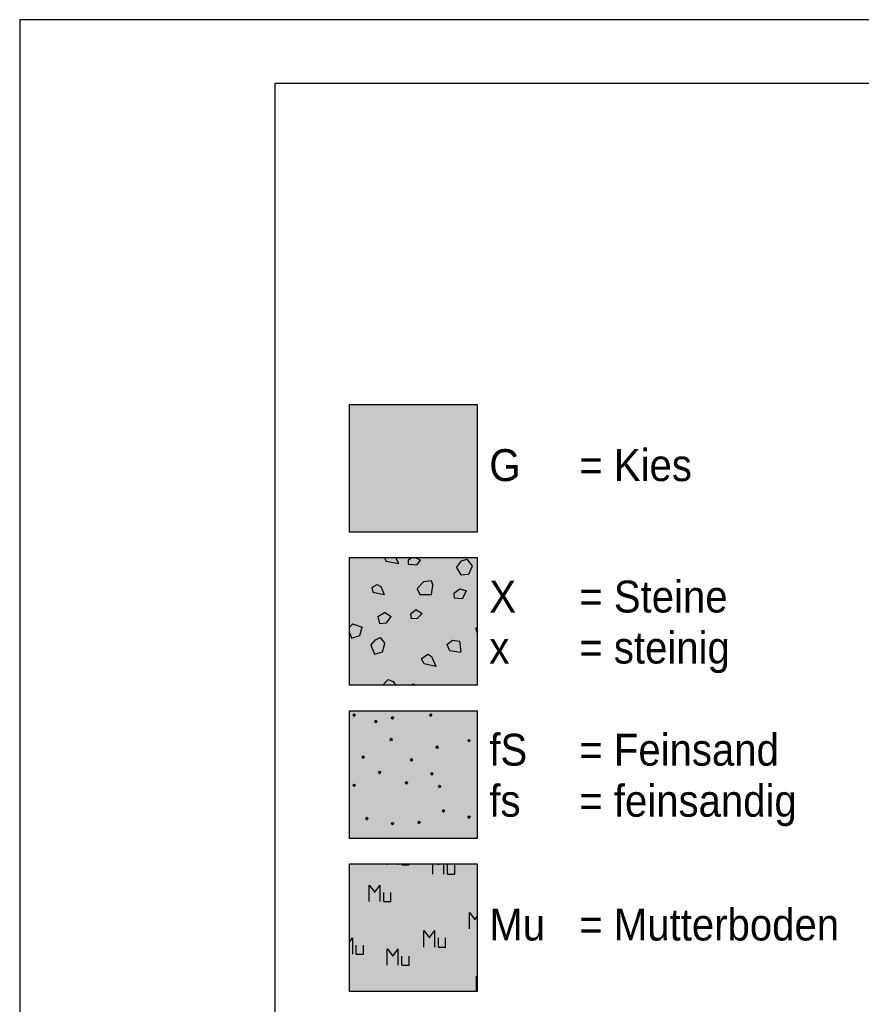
# Paper-space layout 'LEG-GEO DIN-A4' of a CAD drawing. Header units: metres. Extents: x 0 to 210, y 0 to 297.
# Tile 3 of 7: x 0 to 66, y 220 to 297. Entities that reach past the tile are written whole.
import ezdxf

# ---------------------------------------------------------------- set-up
doc = ezdxf.new("R2010")
doc.units = ezdxf.units.M
for name, color, linetype in [('BG_GT_SCH_ALLE', 249, 'Continuous'), ('BG_GT_SO_G', 51, 'Continuous'), ('BG_GT_SO_MU', 30, 'Continuous'), ('BG_GT_SO_S', 33, 'Continuous'), ('ZZ_LAYOUT', 2, 'Continuous'), ('ZZ_LEGENDE', 1, 'Continuous')]:
    doc.layers.add(name, color=color, linetype=linetype)
doc.styles.add('ARI025_V', font='arial.ttf', dxfattribs={"height": 2.5})

# ---------------------------------------------------------------- blocks, each defined once
blk = doc.blocks.new('LTV_A4')
at = {"color": 2}
for p, q in [((210, 297), (0, 297)), ((0, 297), (0, 0))]:
    blk.add_line(p, q, dxfattribs=at)
at = {"color": 5}
for p, q in [((205, 292), (20, 292)), ((20, 292), (20, 5))]:
    blk.add_line(p, q, dxfattribs=at)
blk = doc.blocks.new('11330_LEG-QS')
at = {"layer": 'BG_GT_SCH_ALLE'}
h = blk.add_hatch(dxfattribs=at)
h.set_pattern_fill('00141_PGSL_KIES', color=256, scale=10, style=0, pattern_type=2)
h.set_pattern_definition([(90, (0.6, 4.5), (-0.31640625, 52.69921875), [0.1, -272.07969]), (0.007, (5.2, 4.3), (138.90234375, 0.31640625), [0.1, -287.51328]), (0.007, (1.1, 5), (138.90234375, 0.31640625), [0.1, -287.51328]), (0.007, (4.9, 3.6), (138.90234375, 0.31640625), [0.1, -287.51328]), (0.007, (1, 5), (138.90234375, 0.31640625), [0.1, -287.51328]), (45.02213, (7.9, -2.1), (24.36328125, 24.85546875), [0.14142, -257.251]), (0.007, (8.8, 4.8), (138.90234375, 0.31640625), [0.1, -287.51328]), (90, (4.2, 0.1), (-0.31640625, 52.69921875), [0.1, -272.07969]), (315.08856, (5.2, 4), (75.62109375, -74.84765625), [0.14142, -225.03369]), (90, (6.8, -1.2), (-0.31640625, 52.69921875), [0.1, -272.07969]), (315.08856, (1.8, 2.5), (75.62109375, -74.84765625), [0.14142, -225.03369]), (0.007, (4.8, 4.1), (138.90234375, 0.31640625), [0.1, -287.51328]), (0.007, (6.1, -0.7), (138.90234375, 0.31640625), [0.1, -287.51328]), (90, (4.1, 2.2), (-0.31640625, 52.69921875), [0.1, -272.07969]), (0.007, (4.8, 3.7), (138.90234375, 0.31640625), [0.1, -287.51328]), (0.007, (1.6, 2.8), (138.90234375, 0.31640625), [0.1, -287.51328]), (90, (6, -0.9), (-0.31640625, 52.69921875), [0.1, -272.07969]), (0.007, (5.1, 4.3), (138.90234375, 0.31640625), [0.1, -287.51328]), (0.007, (7.7, -1.8), (138.90234375, 0.31640625), [0.1, -287.51328]), (90, (2.3, 2.3), (-0.31640625, 52.69921875), [0.1, -272.07969]), (90, (4.2, 2.3), (-0.31640625, 52.69921875), [0.1, -272.07969]), (90, (4.1, -0.3), (-0.31640625, 52.69921875), [0.1, -272.07969]), (90, (1.5, 2.6), (-0.31640625, 52.69921875), [0.1, -272.07969]), (90, (4, 2.1), (-0.31640625, 52.69921875), [0.1, -272.07969]), (90, (1.1, 0.8), (-0.31640625, 52.69921875), [0.1, -272.07969]), (0.007, (4.2, 1.6), (138.90234375, 0.31640625), [0.1, -287.51328]), (0.007, (8.2, -1.8), (138.90234375, 0.31640625), [0.1, -287.51328]), (0.007, (4, -1.7), (138.90234375, 0.31640625), [0.1, -287.51328]), (90, (8.3, -2.4), (-0.31640625, 52.69921875), [0.1, -272.07969]), (0.007, (3.6, -0.4), (138.90234375, 0.31640625), [0.1, -287.51328]), (0.007, (1.3, 4.4), (138.90234375, 0.31640625), [0.1, -287.51328]), (0.007, (5.3, 4.3), (138.90234375, 0.31640625), [0.1, -287.51328]), (0.007, (1.9, 2.9), (138.90234375, 0.31640625), [0.1, -287.51328]), (90, (7.7, -2.4), (-0.31640625, 52.69921875), [0.1, -272.07969]), (0.007, (6.3, -0.6), (138.90234375, 0.31640625), [0.1, -287.51328]), (90, (8.4, -2.1), (-0.31640625, 52.69921875), [0.1, -272.07969]), (0.007, (0, -4), (138.90234375, 0.31640625), [0, -287.61328]), (0.007, (5, 3.5), (138.90234375, 0.31640625), [0.1, -287.51328]), (45.02213, (8.7, 5.1), (24.36328125, 24.85546875), [0.14142, -257.251]), (0.007, (6.6, -0.7), (138.90234375, 0.31640625), [0.1, -287.51328]), (0.007, (3.8, 0.4), (138.90234375, 0.31640625), [0.1, -287.51328]), (0.007, (8.3, -2.3), (138.90234375, 0.31640625), [0.1, -287.51328]), (0.007, (4.4, 1.6), (138.90234375, 0.31640625), [0.1, -287.51328]), (90, (5.5, 4.1), (-0.31640625, 52.69921875), [0.1, -272.07969]), (0.007, (4.7, 2.2), (138.90234375, 0.31640625), [0.1, -287.51328]), (0.007, (8.5, 0.4), (138.90234375, 0.31640625), [0.1, -287.51328]), (45.02213, (6.3, -1), (24.36328125, 24.85546875), [0.14142, -257.251]), (0.007, (1.9, 2.1), (138.90234375, 0.31640625), [0.1, -287.51328]), (90, (5, 3.5), (-0.31640625, 52.69921875), [0.1, -272.07969]), (90, (4.2, -0.1), (-0.31640625, 52.69921875), [0.1, -272.07969]), (0.007, (6.3, -1.4), (138.90234375, 0.31640625), [0.1, -287.51328]), (90, (8.4, -2), (-0.31640625, 52.69921875), [0.1, -272.07969]), (0.007, (8, 0.2), (138.90234375, 0.31640625), [0.1, -287.51328]), (0.007, (8.1, -0.3), (138.90234375, 0.31640625), [0.1, -287.51328]), (90, (2.3, 2.4), (-0.31640625, 52.69921875), [0.1, -272.07969]), (90, (6, -1.1), (-0.31640625, 52.69921875), [0.1, -272.07969]), (0.007, (4.1, 2.3), (138.90234375, 0.31640625), [0.1, -287.51328]), (315.08856, (4.1, -1.7), (75.62109375, -74.84765625), [0.14142, -225.03369]), (0.007, (1.2, 4.3), (138.90234375, 0.31640625), [0.1, -287.51328]), (0.007, (0.9, 0.1), (138.90234375, 0.31640625), [0.1, -287.51328]), (0.007, (3.8, -0.4), (138.90234375, 0.31640625), [0.1, -287.51328]), (0.007, (8.9, 4.8), (138.90234375, 0.31640625), [0.1, -287.51328]), (0.007, (8.4, 0.4), (138.90234375, 0.31640625), [0.1, -287.51328]), (0.007, (0.7, 0.1), (138.90234375, 0.31640625), [0.1, -287.51328]), (90, (7.6, -2.2), (-0.31640625, 52.69921875), [0.1, -272.07969]), (90, (5.5, 3.6), (-0.31640625, 52.69921875), [0.1, -272.07969]), (315.08856, (1.7, -3.1), (75.62109375, -74.84765625), [0.14142, -225.03369]), (0.007, (6.2, -0.6), (138.90234375, 0.31640625), [0.1, -287.51328]), (90, (5.6, 3.7), (-0.31640625, 52.69921875), [0.1, -272.07969]), (90, (0.7, 4.8), (-0.31640625, 52.69921875), [0.1, -272.07969]), (90, (4.8, 2.1), (-0.31640625, 52.69921875), [0.1, -272.07969]), (0.007, (8.6, -0.3), (138.90234375, 0.31640625), [0.1, -287.51328]), (0.007, (4.1, 1.7), (138.90234375, 0.31640625), [0.1, -287.51328]), (90, (8.7, 4.9), (-0.31640625, 52.69921875), [0.1, -272.07969]), (0.007, (8.4, -0.4), (138.90234375, 0.31640625), [0.1, -287.51328]), (0.007, (8.7, 0.2), (138.90234375, 0.31640625), [0.1, -287.51328]), (0.007, (5.2, 3.5), (138.90234375, 0.31640625), [0.1, -287.51328]), (0.007, (5, 4.3), (138.90234375, 0.31640625), [0.1, -287.51328]), (0.007, (5.4, 4.2), (138.90234375, 0.31640625), [0.1, -287.51328]), (90, (6.1, -1.3), (-0.31640625, 52.69921875), [0.1, -272.07969]), (90, (1.6, 2.2), (-0.31640625, 52.69921875), [0.1, -272.07969]), (0.007, (6.1, -1.3), (138.90234375, 0.31640625), [0.1, -287.51328]), (45.02213, (9, 4.8), (24.36328125, 24.85546875), [0.14142, -257.251]), (90, (7.8, -1.8), (-0.31640625, 52.69921875), [0.1, -272.07969]), (0.007, (8.2, 0.4), (138.90234375, 0.31640625), [0.1, -287.51328]), (90, (6.7, -1.3), (-0.31640625, 52.69921875), [0.1, -272.07969]), (90, (2.1, -3), (-0.31640625, 52.69921875), [0.1, -272.07969]), (90, (8, 0.1), (-0.31640625, 52.69921875), [0.1, -272.07969]), (0.007, (0.6, 0.8), (138.90234375, 0.31640625), [0.1, -287.51328]), (0.007, (0.7, 4.3), (138.90234375, 0.31640625), [0.1, -287.51328]), (90, (6.8, -1), (-0.31640625, 52.69921875), [0.1, -272.07969]), (0.007, (3.9, -2.1), (138.90234375, 0.31640625), [0.1, -287.51328]), (90, (3.6, -0.4), (-0.31640625, 52.69921875), [0.1, -272.07969]), (0.007, (6.2, -1.4), (138.90234375, 0.31640625), [0.1, -287.51328]), (0.007, (0.9, 0.9), (138.90234375, 0.31640625), [0.1, -287.51328]), (90, (7.8, -2.5), (-0.31640625, 52.69921875), [0.1, -272.07969]), (0.007, (7.9, -2.5), (138.90234375, 0.31640625), [0.1, -287.51328]), (0.007, (0.8, 5), (138.90234375, 0.31640625), [0.1, -287.51328]), (0.007, (1.8, -3.2), (138.90234375, 0.31640625), [0.1, -287.51328]), (0.007, (4, 1.8), (138.90234375, 0.31640625), [0.1, -287.51328]), (45.02213, (5.2, 3.8), (24.36328125, 24.85546875), [0.14142, -257.251]), (0.007, (7.7, -2.4), (138.90234375, 0.31640625), [0.1, -287.51328]), (90, (2.1, 2.1), (-0.31640625, 52.69921875), [0.1, -272.07969]), (90, (1.3, 0.5), (-0.31640625, 52.69921875), [0.1, -272.07969]), (0.007, (4.9, 4.2), (138.90234375, 0.31640625), [0.1, -287.51328]), (90, (4.2, -0.2), (-0.31640625, 52.69921875), [0.1, -272.07969]), (90, (1.7, 2.8), (-0.31640625, 52.69921875), [0.1, -272.07969]), (90, (7.6, -2.1), (-0.31640625, 52.69921875), [0.1, -272.07969]), (0.007, (0.9, 5), (138.90234375, 0.31640625), [0.1, -287.51328]), (90, (1.2, 0.2), (-0.31640625, 52.69921875), [0.1, -272.07969]), (90, (4.8, 4), (-0.31640625, 52.69921875), [0.1, -272.07969]), (90, (9.1, 5), (-0.31640625, 52.69921875), [0.1, -272.07969]), (0.007, (8, -0.2), (138.90234375, 0.31640625), [0.1, -287.51328]), (0.007, (1.1, 0.2), (138.90234375, 0.31640625), [0.1, -287.51328]), (45.02213, (2, -3.2), (24.36328125, 24.85546875), [0.14142, -257.251]), (0.007, (4, 2.2), (138.90234375, 0.31640625), [0.1, -287.51328]), (0.007, (7.9, 2.3), (138.90234375, 0.31640625), [0.1, -287.51328]), (0.007, (6.4, -1.4), (138.90234375, 0.31640625), [0.1, -287.51328]), (0.007, (2.2, 2.7), (138.90234375, 0.31640625), [0.1, -287.51328]), (0.007, (0.8, 4.2), (138.90234375, 0.31640625), [0.1, -287.51328]), (90, (8.8, -0.1), (-0.31640625, 52.69921875), [0.1, -272.07969]), (90, (8, 0), (-0.31640625, 52.69921875), [0.1, -272.07969]), (0.007, (6.5, -1.4), (138.90234375, 0.31640625), [0.1, -287.51328]), (0.007, (6.4, -0.6), (138.90234375, 0.31640625), [0.1, -287.51328]), (0.007, (4.7, 1.8), (138.90234375, 0.31640625), [0.1, -287.51328]), (90, (0.7, 0.8), (-0.31640625, 52.69921875), [0.1, -272.07969]), (0.007, (1, 0.9), (138.90234375, 0.31640625), [0.1, -287.51328]), (90, (1.2, 0.7), (-0.31640625, 52.69921875), [0.1, -272.07969]), (0.007, (2, 2.1), (138.90234375, 0.31640625), [0.1, -287.51328]), (0.007, (0.6, 0.2), (138.90234375, 0.31640625), [0.1, -287.51328]), (90, (0.5, 0.4), (-0.31640625, 52.69921875), [0.1, -272.07969]), (0.007, (6.7, -0.8), (138.90234375, 0.31640625), [0.1, -287.51328]), (90, (4.7, 2.2), (-0.31640625, 52.69921875), [0.1, -272.07969]), (90, (1.5, 2.3), (-0.31640625, 52.69921875), [0.1, -272.07969]), (90, (8.1, -0.3), (-0.31640625, 52.69921875), [0.1, -272.07969]), (90, (7.7, 2.5), (-0.31640625, 52.69921875), [0.1, -272.07969]), (90, (5, 4.2), (-0.31640625, 52.69921875), [0.1, -272.07969]), (0.007, (0.8, 0.1), (138.90234375, 0.31640625), [0.1, -287.51328]), (0.007, (7.6, -1.9), (138.90234375, 0.31640625), [0.1, -287.51328]), (0.007, (7.8, -2.5), (138.90234375, 0.31640625), [0.1, -287.51328]), (0.007, (5.1, 3.5), (138.90234375, 0.31640625), [0.1, -287.51328]), (90, (3.4, 0), (-0.31640625, 52.69921875), [0.1, -272.07969]), (90, (1.3, 4.8), (-0.31640625, 52.69921875), [0.1, -272.07969]), (45.02213, (8, -2.2), (24.36328125, 24.85546875), [0.14142, -257.251]), (0.007, (4.1, 0.2), (138.90234375, 0.31640625), [0.1, -287.51328]), (90, (1.3, 0.4), (-0.31640625, 52.69921875), [0.1, -272.07969]), (90, (4.6, 2.3), (-0.31640625, 52.69921875), [0.1, -272.07969]), (315.08856, (8, 2.7), (75.62109375, -74.84765625), [0.14142, -225.03369]), (90, (3.4, -0.1), (-0.31640625, 52.69921875), [0.1, -272.07969]), (0.007, (3.6, 0.4), (138.90234375, 0.31640625), [0.1, -287.51328]), (90, (1.4, 4.6), (-0.31640625, 52.69921875), [0.1, -272.07969]), (90, (4.1, 1.7), (-0.31640625, 52.69921875), [0.1, -272.07969]), (0.007, (4.1, -0.2), (138.90234375, 0.31640625), [0.1, -287.51328]), (90, (5.6, 3.9), (-0.31640625, 52.69921875), [0.1, -272.07969]), (90, (4, -0.4), (-0.31640625, 52.69921875), [0.1, -272.07969]), (0.007, (1.8, 2.9), (138.90234375, 0.31640625), [0.1, -287.51328]), (90, (6.8, -1.1), (-0.31640625, 52.69921875), [0.1, -272.07969]), (315.08856, (1.9, 2.6), (75.62109375, -74.84765625), [0.14142, -225.03369]), (90, (1.7, -3), (-0.31640625, 52.69921875), [0.1, -272.07969]), (90, (2.1, -3.1), (-0.31640625, 52.69921875), [0.1, -272.07969]), (0.007, (1, 0.1), (138.90234375, 0.31640625), [0.1, -287.51328]), (90, (0.6, 0.2), (-0.31640625, 52.69921875), [0.1, -272.07969]), (0.007, (1, 4.2), (138.90234375, 0.31640625), [0.1, -287.51328]), (45.02213, (1.7, -2.9), (24.36328125, 24.85546875), [0.14142, -257.251]), (90, (8.8, -0.2), (-0.31640625, 52.69921875), [0.1, -272.07969]), (90, (1.3, 0.6), (-0.31640625, 52.69921875), [0.1, -272.07969]), (90, (0.7, 0.1), (-0.31640625, 52.69921875), [0.1, -272.07969]), (90, (1.5, 2.4), (-0.31640625, 52.69921875), [0.1, -272.07969]), (90, (4.2, -2), (-0.31640625, 52.69921875), [0.1, -272.07969]), (90, (4.8, 2), (-0.31640625, 52.69921875), [0.1, -272.07969]), (45.02213, (1.8, 2.5), (24.36328125, 24.85546875), [0.14142, -257.251]), (90, (6, -1), (-0.31640625, 52.69921875), [0.1, -272.07969]), (45.02213, (4.1, -2.1), (24.36328125, 24.85546875), [0.14142, -257.251]), (0.007, (3.9, -1.7), (138.90234375, 0.31640625), [0.1, -287.51328]), (90, (4, 2), (-0.31640625, 52.69921875), [0.1, -272.07969]), (0.007, (8.8, 5.2), (138.90234375, 0.31640625), [0.1, -287.51328]), (90, (6.6, -0.7), (-0.31640625, 52.69921875), [0.1, -272.07969]), (0.007, (1.8, -2.8), (138.90234375, 0.31640625), [0.1, -287.51328]), (0.007, (8.3, -0.4), (138.90234375, 0.31640625), [0.1, -287.51328]), (0.007, (1.9, -3.2), (138.90234375, 0.31640625), [0.1, -287.51328]), (0.007, (5.5, 3.7), (138.90234375, 0.31640625), [0.1, -287.51328]), (0.007, (7.8, 2.3), (138.90234375, 0.31640625), [0.1, -287.51328]), (90, (1.3, 0.3), (-0.31640625, 52.69921875), [0.1, -272.07969]), (0.007, (4.4, 2.4), (138.90234375, 0.31640625), [0.1, -287.51328]), (0.007, (1.6, 2.2), (138.90234375, 0.31640625), [0.1, -287.51328]), (90, (4.9, 4.1), (-0.31640625, 52.69921875), [0.1, -272.07969]), (90, (5.4, 3.5), (-0.31640625, 52.69921875), [0.1, -272.07969]), (0.007, (8.6, 0.3), (138.90234375, 0.31640625), [0.1, -287.51328]), (0.007, (0.9, 4.2), (138.90234375, 0.31640625), [0.1, -287.51328]), (90, (1.2, 4.9), (-0.31640625, 52.69921875), [0.1, -272.07969]), (0.007, (8, -2.5), (138.90234375, 0.31640625), [0.1, -287.51328]), (90, (3.8, -1.9), (-0.31640625, 52.69921875), [0.1, -272.07969]), (0.007, (6.7, -1.2), (138.90234375, 0.31640625), [0.1, -287.51328]), (0.007, (4.3, 2.4), (138.90234375, 0.31640625), [0.1, -287.51328]), (90, (8.1, 2.4), (-0.31640625, 52.69921875), [0.1, -272.07969]), (0.007, (8.2, -2.4), (138.90234375, 0.31640625), [0.1, -287.51328]), (0.007, (8.1, -2.5), (138.90234375, 0.31640625), [0.1, -287.51328]), (0.007, (1.5, 2.7), (138.90234375, 0.31640625), [0.1, -287.51328]), (90, (4.8, 3.8), (-0.31640625, 52.69921875), [0.1, -272.07969]), (90, (3.5, -0.3), (-0.31640625, 52.69921875), [0.1, -272.07969]), (0.007, (4.6, 1.7), (138.90234375, 0.31640625), [0.1, -287.51328]), (0.007, (8.3, 0.4), (138.90234375, 0.31640625), [0.1, -287.51328]), (0.007, (1.2, 0.7), (138.90234375, 0.31640625), [0.1, -287.51328]), (0.007, (2, 2.9), (138.90234375, 0.31640625), [0.1, -287.51328]), (0.007, (3.5, -0.3), (138.90234375, 0.31640625), [0.1, -287.51328]), (0.007, (1.9, -2.8), (138.90234375, 0.31640625), [0.1, -287.51328]), (45.02213, (6.4, -1.1), (24.36328125, 24.85546875), [0.14142, -257.251]), (90, (5.6, 3.8), (-0.31640625, 52.69921875), [0.1, -272.07969]), (315.08856, (9, 5.2), (75.62109375, -74.84765625), [0.14142, -225.03369]), (0.007, (0.5, 0.7), (138.90234375, 0.31640625), [0.1, -287.51328]), (90, (1.7, 2.1), (-0.31640625, 52.69921875), [0.1, -272.07969]), (90, (8.7, 5), (-0.31640625, 52.69921875), [0.1, -272.07969]), (90, (1.7, -3.1), (-0.31640625, 52.69921875), [0.1, -272.07969]), (90, (6, -1.2), (-0.31640625, 52.69921875), [0.1, -272.07969]), (0.007, (3.9, -0.4), (138.90234375, 0.31640625), [0.1, -287.51328]), (0.007, (7.6, -2.3), (138.90234375, 0.31640625), [0.1, -287.51328]), (0.007, (0.5, 0.3), (138.90234375, 0.31640625), [0.1, -287.51328]), (0.007, (5.4, 3.6), (138.90234375, 0.31640625), [0.1, -287.51328]), (90, (1.4, 4.4), (-0.31640625, 52.69921875), [0.1, -272.07969]), (0.007, (3.4, -0.2), (138.90234375, 0.31640625), [0.1, -287.51328]), (90, (0.6, 4.4), (-0.31640625, 52.69921875), [0.1, -272.07969]), (90, (8.7, 0.2), (-0.31640625, 52.69921875), [0.1, -272.07969]), (90, (3.4, 0.1), (-0.31640625, 52.69921875), [0.1, -272.07969]), (90, (4.9, 3.6), (-0.31640625, 52.69921875), [0.1, -272.07969]), (0.007, (7.9, 2.7), (138.90234375, 0.31640625), [0.1, -287.51328]), (0.007, (1.1, 0.8), (138.90234375, 0.31640625), [0.1, -287.51328]), (90, (1.6, 2.7), (-0.31640625, 52.69921875), [0.1, -272.07969]), (45.02213, (1.9, 2.4), (24.36328125, 24.85546875), [0.14142, -257.251]), (90, (1.1, 0.1), (-0.31640625, 52.69921875), [0.1, -272.07969]), (0.007, (1.1, 4.2), (138.90234375, 0.31640625), [0.1, -287.51328]), (315.08856, (5.1, 3.9), (75.62109375, -74.84765625), [0.14142, -225.03369]), (0.007, (8.1, 0.3), (138.90234375, 0.31640625), [0.1, -287.51328]), (90, (1.4, 4.5), (-0.31640625, 52.69921875), [0.1, -272.07969]), (90, (4.8, 1.9), (-0.31640625, 52.69921875), [0.1, -272.07969]), (90, (8.1, 0.2), (-0.31640625, 52.69921875), [0.1, -272.07969]), (90, (4, 1.9), (-0.31640625, 52.69921875), [0.1, -272.07969]), (0.007, (8.5, -0.4), (138.90234375, 0.31640625), [0.1, -287.51328]), (90, (8.6, -0.4), (-0.31640625, 52.69921875), [0.1, -272.07969]), (90, (1.2, 4.2), (-0.31640625, 52.69921875), [0.1, -272.07969]), (90, (1.3, 4.3), (-0.31640625, 52.69921875), [0.1, -272.07969]), (0.007, (1.5, 2.3), (138.90234375, 0.31640625), [0.1, -287.51328]), (0.007, (4.2, 2.4), (138.90234375, 0.31640625), [0.1, -287.51328]), (315.08856, (7.7, 2.4), (75.62109375, -74.84765625), [0.14142, -225.03369]), (90, (6.2, -1.4), (-0.31640625, 52.69921875), [0.1, -272.07969]), (90, (4.8, 3.7), (-0.31640625, 52.69921875), [0.1, -272.07969]), (0.007, (4, -2.1), (138.90234375, 0.31640625), [0.1, -287.51328]), (90, (4.6, 1.6), (-0.31640625, 52.69921875), [0.1, -272.07969]), (90, (8.7, -0.3), (-0.31640625, 52.69921875), [0.1, -272.07969]), (90, (3.6, 0.3), (-0.31640625, 52.69921875), [0.1, -272.07969]), (90, (0.5, 0.5), (-0.31640625, 52.69921875), [0.1, -272.07969]), (0.007, (4.5, 2.4), (138.90234375, 0.31640625), [0.1, -287.51328]), (90, (0.8, 4.2), (-0.31640625, 52.69921875), [0.1, -272.07969]), (90, (8.2, 0.3), (-0.31640625, 52.69921875), [0.1, -272.07969]), (315.08856, (7.9, -2.1), (75.62109375, -74.84765625), [0.14142, -225.03369]), (90, (2.1, 2.8), (-0.31640625, 52.69921875), [0.1, -272.07969]), (90, (5.4, 4.2), (-0.31640625, 52.69921875), [0.1, -272.07969]), (90, (0.6, 4.6), (-0.31640625, 52.69921875), [0.1, -272.07969]), (90, (0.6, 4.7), (-0.31640625, 52.69921875), [0.1, -272.07969]), (90, (4.2, 1.6), (-0.31640625, 52.69921875), [0.1, -272.07969]), (0.007, (1.3, 4.8), (138.90234375, 0.31640625), [0.1, -287.51328]), (90, (1.4, 4.7), (-0.31640625, 52.69921875), [0.1, -272.07969]), (90, (5.6, 4), (-0.31640625, 52.69921875), [0.1, -272.07969]), (90, (8.2, -2.5), (-0.31640625, 52.69921875), [0.1, -272.07969]), (90, (0.6, 0.7), (-0.31640625, 52.69921875), [0.1, -272.07969]), (0.007, (6.6, -1.3), (138.90234375, 0.31640625), [0.1, -287.51328]), (90, (4.8, 1.8), (-0.31640625, 52.69921875), [0.1, -272.07969]), (90, (4.7, 1.7), (-0.31640625, 52.69921875), [0.1, -272.07969]), (0.007, (4.3, 1.6), (138.90234375, 0.31640625), [0.1, -287.51328]), (315.08856, (6.3, -1), (75.62109375, -74.84765625), [0.14142, -225.03369]), (90, (6.8, -0.9), (-0.31640625, 52.69921875), [0.1, -272.07969]), (0.007, (8.2, -0.4), (138.90234375, 0.31640625), [0.1, -287.51328]), (90, (6.6, -1.4), (-0.31640625, 52.69921875), [0.1, -272.07969]), (90, (8.2, -0.4), (-0.31640625, 52.69921875), [0.1, -272.07969]), (0.007, (1.7, 2.9), (138.90234375, 0.31640625), [0.1, -287.51328]), (90, (7.7, -1.9), (-0.31640625, 52.69921875), [0.1, -272.07969]), (0.007, (5.5, 4.1), (138.90234375, 0.31640625), [0.1, -287.51328]), (90, (8.8, 0), (-0.31640625, 52.69921875), [0.1, -272.07969]), (90, (8.3, -1.9), (-0.31640625, 52.69921875), [0.1, -272.07969]), (90, (0.7, 4.3), (-0.31640625, 52.69921875), [0.1, -272.07969]), (0.007, (3.5, 0.3), (138.90234375, 0.31640625), [0.1, -287.51328]), (90, (4.2, -1.9), (-0.31640625, 52.69921875), [0.1, -272.07969]), (90, (4.2, 0), (-0.31640625, 52.69921875), [0.1, -272.07969]), (0.007, (1.2, 4.9), (138.90234375, 0.31640625), [0.1, -287.51328]), (45.02213, (8, 2.3), (24.36328125, 24.85546875), [0.14142, -257.251]), (0.007, (0.6, 4.4), (138.90234375, 0.31640625), [0.1, -287.51328]), (90, (2.3, 2.6), (-0.31640625, 52.69921875), [0.1, -272.07969]), (0.007, (4.5, 1.6), (138.90234375, 0.31640625), [0.1, -287.51328]), (0.007, (1.8, 2.1), (138.90234375, 0.31640625), [0.1, -287.51328]), (90, (4.8, 3.9), (-0.31640625, 52.69921875), [0.1, -272.07969]), (0.007, (8.7, -0.2), (138.90234375, 0.31640625), [0.1, -287.51328]), (90, (7.7, 2.4), (-0.31640625, 52.69921875), [0.1, -272.07969]), (0.007, (2.1, 2.2), (138.90234375, 0.31640625), [0.1, -287.51328]), (0.007, (7.8, 2.7), (138.90234375, 0.31640625), [0.1, -287.51328]), (0.007, (8.9, 5.2), (138.90234375, 0.31640625), [0.1, -287.51328]), (90, (4, 0.3), (-0.31640625, 52.69921875), [0.1, -272.07969]), (45.02213, (3.8, -1.8), (24.36328125, 24.85546875), [0.14142, -257.251]), (0.007, (4, 0.3), (138.90234375, 0.31640625), [0.1, -287.51328]), (0.007, (8.3, -1.9), (138.90234375, 0.31640625), [0.1, -287.51328]), (0.007, (4, -0.3), (138.90234375, 0.31640625), [0.1, -287.51328]), (90, (9.1, 4.9), (-0.31640625, 52.69921875), [0.1, -272.07969]), (315.08856, (6.4, -0.9), (75.62109375, -74.84765625), [0.14142, -225.03369]), (90, (2.2, 2.7), (-0.31640625, 52.69921875), [0.1, -272.07969]), (90, (8.6, 0.3), (-0.31640625, 52.69921875), [0.1, -272.07969]), (0.007, (6, -1.2), (138.90234375, 0.31640625), [0.1, -287.51328]), (0.007, (0.8, 0.9), (138.90234375, 0.31640625), [0.1, -287.51328]), (90, (8.4, -2.3), (-0.31640625, 52.69921875), [0.1, -272.07969]), (0.007, (8, -1.7), (138.90234375, 0.31640625), [0.1, -287.51328]), (0.007, (4.6, 2.3), (138.90234375, 0.31640625), [0.1, -287.51328]), (90, (8.2, -1.8), (-0.31640625, 52.69921875), [0.1, -272.07969]), (0.007, (0.7, 0.9), (138.90234375, 0.31640625), [0.1, -287.51328]), (90, (4.1, 0.2), (-0.31640625, 52.69921875), [0.1, -272.07969]), (0.007, (2.2, 2.3), (138.90234375, 0.31640625), [0.1, -287.51328]), (0.007, (3.9, 0.4), (138.90234375, 0.31640625), [0.1, -287.51328]), (0.007, (3.7, -0.4), (138.90234375, 0.31640625), [0.1, -287.51328]), (90, (4, 1.8), (-0.31640625, 52.69921875), [0.1, -272.07969]), (45.02213, (7.7, 2.6), (24.36328125, 24.85546875), [0.14142, -257.251]), (0.007, (8.1, -1.7), (138.90234375, 0.31640625), [0.1, -287.51328]), (315.08856, (8, -2), (75.62109375, -74.84765625), [0.14142, -225.03369]), (0.007, (2.1, 2.8), (138.90234375, 0.31640625), [0.1, -287.51328]), (315.08856, (8.7, 4.9), (75.62109375, -74.84765625), [0.14142, -225.03369]), (90, (8, -0.2), (-0.31640625, 52.69921875), [0.1, -272.07969]), (90, (2.2, 2.2), (-0.31640625, 52.69921875), [0.1, -272.07969]), (90, (7.6, -2.3), (-0.31640625, 52.69921875), [0.1, -272.07969]), (0.007, (6.5, -0.6), (138.90234375, 0.31640625), [0.1, -287.51328]), (90, (0.5, 0.6), (-0.31640625, 52.69921875), [0.1, -272.07969]), (0.007, (3.4, 0.2), (138.90234375, 0.31640625), [0.1, -287.51328]), (45.02213, (5.1, 3.9), (24.36328125, 24.85546875), [0.14142, -257.251]), (90, (1.5, 2.5), (-0.31640625, 52.69921875), [0.1, -272.07969]), (90, (0.5, 0.3), (-0.31640625, 52.69921875), [0.1, -272.07969]), (90, (3.4, -0.2), (-0.31640625, 52.69921875), [0.1, -272.07969]), (0.007, (6, -0.8), (138.90234375, 0.31640625), [0.1, -287.51328]), (0.007, (1.2, 0.3), (138.90234375, 0.31640625), [0.1, -287.51328]), (90, (8.4, -2.2), (-0.31640625, 52.69921875), [0.1, -272.07969]), (90, (6.2, -0.7), (-0.31640625, 52.69921875), [0.1, -272.07969]), (90, (2.3, 2.5), (-0.31640625, 52.69921875), [0.1, -272.07969]), (0.007, (3.7, 0.4), (138.90234375, 0.31640625), [0.1, -287.51328]), (90, (8.1, 2.5), (-0.31640625, 52.69921875), [0.1, -272.07969]), (90, (3.8, -2), (-0.31640625, 52.69921875), [0.1, -272.07969]), (315.08856, (2, -2.8), (75.62109375, -74.84765625), [0.14142, -225.03369]), (0.007, (7.8, -1.7), (138.90234375, 0.31640625), [0.1, -287.51328]), (90, (6.7, -0.8), (-0.31640625, 52.69921875), [0.1, -272.07969]), (0.007, (1.7, 2.1), (138.90234375, 0.31640625), [0.1, -287.51328]), (0.007, (0.6, 4.8), (138.90234375, 0.31640625), [0.1, -287.51328]), (0.007, (5.3, 3.5), (138.90234375, 0.31640625), [0.1, -287.51328]), (0.007, (0.7, 4.9), (138.90234375, 0.31640625), [0.1, -287.51328]), (90, (6.1, -0.8), (-0.31640625, 52.69921875), [0.1, -272.07969]), (90, (3.5, 0.2), (-0.31640625, 52.69921875), [0.1, -272.07969]), (0.007, (7.9, -1.7), (138.90234375, 0.31640625), [0.1, -287.51328]), (90, (8, -0.1), (-0.31640625, 52.69921875), [0.1, -272.07969]), (315.08856, (3.8, -2), (75.62109375, -74.84765625), [0.14142, -225.03369]), (90, (0.8, 4.9), (-0.31640625, 52.69921875), [0.1, -272.07969]), (90, (7.6, -2), (-0.31640625, 52.69921875), [0.1, -272.07969]), (90, (8.8, 0.1), (-0.31640625, 52.69921875), [0.1, -272.07969])])
h.paths.add_polyline_path([(-169.156, -25.153), (-179.156, -25.153), (-179.156, -35.153), (-169.156, -35.153)])
h = blk.add_hatch(dxfattribs=at)
h.set_pattern_fill('00141_PGSL_STEINE', color=256, scale=10, style=0, pattern_type=2)
h.set_pattern_definition([(32.0054, (8.024, 0.19), (30, 20), [0.6129, -93.7269]), (283.24052, (8.024, 0.19), (10, -40), [0.5673, -174.0752]), (293.49857, (2.2414, -2.9605), (70, -160), [0.8147, -249.98402]), (53.97263, (1.104, 4.251), (50, 70), [0.4418, -135.5729]), (299.0546, (4.19, 4.024), (40, -70), [0.6689, -102.2874]), (337.38014, (8.8358, 5.258), (50, -20), [0.4223, -129.5777]), (296.565, (3.411, -2.0185), (10, -10), [0.50846, -21.8522]), (45, (1.137, 0.0605), (1e-15, 10), [0.50534, -13.6368]), (299.4759, (9.23, 5.1), (40, -70), [0.858, -263.3389]), (53.1301, (4.1905, 4.0236), (20, 30), [0.6497, -49.3503]), (349.99202, (3.87, -1.66), (60, -10), [0.561, -172.06577]), (326.31, (1.007, 0.7427), (20, -10), [0.5856, -35.4699]), (357.2737, (0.422, 4.28), (10, -9e-13), [0.683, -209.55496]), (346.86598, (1.59, -3.48), (130, -30), [1, -307.05844]), (309.09386, (5, 4.67), (90, -110), [0.67, -205.48528]), (45, (8.4784, 4.901), (1e-15, 10), [0.50534, -13.6368]), (9.4623, (1.624, 2.919), (50, 10), [0.5928, -60.23483]), (28.30076, (7.536, 2.464), (110, 60), [0.4796, -147.16863]), (49.76364, (7.471, -2.051), (50, 60), [0.5532, -169.74066]), (294.44395, (8.48, 4.9), (10, -20), [0.393, -120.43746]), (73.30076, (6.594, -1.304), (20, 70), [0.6783, -103.72477]), (79.69515, (2.2089, 1.9122), (10, 60), [0.72637, -111.07703]), (333.435, (0.7796, 4.9007), (10, -4e-12), [0.65374, -21.70694]), (288.435, (2.209, 3.017), (10, -20), [0.4109, -31.21188]), (275.19443, (0.585, 0.39), (10, -100), [0.359, -110.0946]), (3.57633, (0.6172, 0.028), (150, 10), [0.5208, -159.7914]), (349.04594, (8.641, 4.543), (260, -50), [1.026, -314.72707]), (73.30076, (8.381, -2.571), (20, 70), [0.6783, -103.72477]), (294.44395, (1.43, -3.123), (10, -20), [0.393, -120.43746]), (347.4712, (7.634, 2.107), (50, -10), [0.8985, -91.29694]), (340.821, (6.042, -0.394), (30, -10), [0.791, -242.72491]), (342.64598, (4.45, 2.367), (130, -40), [0.5445, -167.08605]), (24.44395, (7.829, -1.629), (20, 10), [0.3925, -120.43796]), (17.10273, (4.58, 4.543), (30, 10), [0.4418, -135.5729]), (327.9946, (8.543, 0.515), (50, -30), [0.6129, -93.7269]), (38.15723, (3.411, -2.018), (50, 40), [0.5784, -177.46654]), (34.50852, (1.43, -3.123), (130, 90), [0.631, -193.53388]), (6.70984, (8.154, -0.362), (80, 10), [0.556, -170.61643]), (310.6013, (8.186, -1.466), (10, -10), [0.599, -91.59644]), (36.25384, (3.963, 2.01), (40, 30), [0.6042, -185.40655]), (90, (0.422, 4.284), (-10, 6e-16), [0.35733, -9.64267]), (17.52557, (7.764, -2.766), (30, 10), [0.6472, -198.6014]), (62.24146, (4.645, 1.587), (10, 20), [0.6975, -214.0116]), (285.2551, (7.536, 2.464), (20, -70), [0.3704, -113.64714]), (289.9831, (5.68, -0.78), (30, -80), [0.76, -116.287]), (65.77225, (5.133, 3.504), (40, 90), [0.7124, -218.60472]), (0, (1.299, 1.912), (0, 10), [0.90956, -9.09044]), (293.1986, (1.104, 2.367), (10, -20), [0.4948, -75.66293]), (354.2894, (3.996, 1.652), (10, -6e-14), [0.6529, -99.84586]), (36.02737, (0.422, 4.64), (40, 30), [0.442, -135.5727]), (6.009, (4.515, 3.439), (90, 10), [0.6206, -190.42913]), (276.58194, (4.418, -1.759), (20, -170), [0.8502, -260.87485]), (351.57303, (3.64, -2.47), (70, -10), [0.887, -272.05988]), (292.83365, (8.25, 2.53), (30, -70), [0.67, -205.48528]), (53.74616, (8.706, -0.297), (80, 110), [0.6042, -185.40655]), (275.19443, (3.963, 2.01), (10, -100), [0.3588, -110.0948]), (47.48955, (5.685, -0.784), (100, 110), [0.5288, -162.2594]), (326.31, (1.949, -2.766), (20, -10), [0.3514, -35.7041]), (46.7357, (1.104, 2.367), (150, 160), [0.7584, -232.69395]), (292.24902, (7.471, -2.051), (70, -170), [0.7721, -236.92519]), (330.9454, (7.959, 2.692), (20, -10), [0.3344, -102.6219]), (40.23636, (0.585, 0.39), (70, 60), [0.553, -169.74086]), (16.69924, (5.945, -1.499), (30, 10), [0.6783, -103.72477])])
h.paths.add_polyline_path([(-169.156, -37.153), (-179.156, -37.153), (-179.156, -47.153), (-169.156, -47.153)])
h = blk.add_hatch(dxfattribs=at)
h.set_pattern_fill('00141_PGSL_FEINSAND', color=256, scale=10, style=0, pattern_type=2)
h.set_pattern_definition([(315, (-42.2, 2), (10, -3e-12), [0.1414, -14.0007]), (315, (-37.8, 2.6), (10, -3e-12), [0.1414, -14.0007]), (315, (-44.9, 4.5), (10, -3e-12), [0.1414, -14.0007]), (315, (-39.7, -2.7), (10, -3e-12), [0.1414, -14.0007]), (315, (-36.8, 5.1), (10, -3e-12), [0.1414, -14.0007]), (315, (-43.8, -2.9), (10, -3e-12), [0.1414, -14.0007]), (45, (-42.2, 2), (-3e-12, 10), [0.1414, -14.0007]), (315, (-43.8, 2.6), (10, -3e-12), [0.1414, -14.0007]), (315, (-42.8, 4.5), (10, -3e-12), [0.1414, -14.0007]), (315, (-39.3, -0.9), (10, -3e-12), [0.1414, -14.0007]), (45, (-37.8, -2.1), (-3e-12, 10), [0.1414, -14.0007]), (315, (-37.4, 0), (10, -3e-12), [0.1414, -14.0007]), (45, (-41, 0.6), (-3e-12, 10), [0.1414, -14.0007]), (0, (-44.899, 4.499), (0, 10), [0.198, -9.802]), (315, (-41, 0.6), (10, -3e-12), [0.1414, -14.0007]), (0, (-36.899, 4.999), (0, 10), [0.198, -9.802]), (45, (-43.8, 2.4), (-3e-12, 10), [0.1414, -14.0007]), (315, (-40.9, 4), (10, -3e-12), [0.1414, -14.0007]), (315, (-44.9, 0.5), (10, -3e-12), [0.1414, -14.0007]), (0, (-37.899, 2.499), (0, 10), [0.198, -9.802]), (0, (-37.399, -0.001), (0, 10), [0.198, -9.802]), (45, (-37.2, -3.1), (-3e-12, 10), [0.1414, -14.0007]), (0, (-37.799, -2.101), (0, 10), [0.198, -9.802]), (315, (-40.9, 0.7), (10, -3e-12), [0.1414, -14.0007]), (45, (-43.9, 2.5), (-3e-12, 10), [0.1414, -14.0007]), (45, (-43.1, -0.9), (-3e-12, 10), [0.1414, -14.0007]), (45, (-40.9, 4), (-3e-12, 10), [0.1414, -14.0007]), (45, (-44.9, 4.5), (-3e-12, 10), [0.1414, -14.0007]), (45, (-36.8, 4.9), (-3e-12, 10), [0.1414, -14.0007]), (0, (-43.199, -0.801), (0, 10), [0.198, -9.802]), (0, (-39.799, -2.801), (0, 10), [0.198, -9.802]), (315, (-40.8, 2.4), (10, -3e-12), [0.1414, -14.0007]), (0, (-42.899, 4.399), (0, 10), [0.198, -9.802]), (0, (-38.799, 4.099), (0, 10), [0.198, -9.802]), (45, (-36.9, 5), (-3e-12, 10), [0.1414, -14.0007]), (45, (-39.4, -1), (-3e-12, 10), [0.1414, -14.0007]), (45, (-38.8, 4.1), (-3e-12, 10), [0.1414, -14.0007]), (45, (-37.9, 2.5), (-3e-12, 10), [0.1414, -14.0007]), (315, (-37.8, -2.1), (10, -3e-12), [0.1414, -14.0007]), (0, (-42.199, 1.999), (0, 10), [0.198, -9.802]), (45, (-41.8, -2.1), (-3e-12, 10), [0.1414, -14.0007]), (315, (-39.4, -1), (10, -3e-12), [0.1414, -14.0007]), (45, (-37.8, 2.4), (-3e-12, 10), [0.1414, -14.0007]), (45, (-43.8, -3.1), (-3e-12, 10), [0.1414, -14.0007]), (45, (-37.7, -2.2), (-3e-12, 10), [0.1414, -14.0007]), (45, (-44.9, 0.5), (-3e-12, 10), [0.1414, -14.0007]), (315, (-42.9, 4.4), (10, -3e-12), [0.1414, -14.0007]), (315, (-41.9, -2), (10, -3e-12), [0.1414, -14.0007]), (315, (-39.8, -2.8), (10, -3e-12), [0.1414, -14.0007]), (315, (-38.8, 4.1), (10, -3e-12), [0.1414, -14.0007]), (45, (-44.8, 0.4), (-3e-12, 10), [0.1414, -14.0007]), (45, (-43.2, -0.8), (-3e-12, 10), [0.1414, -14.0007]), (315, (-36.9, 5), (10, -3e-12), [0.1414, -14.0007]), (315, (-37.1, -3), (10, -3e-12), [0.1414, -14.0007]), (315, (-43.2, -0.8), (10, -3e-12), [0.1414, -14.0007]), (45, (-39.3, -1.1), (-3e-12, 10), [0.1414, -14.0007]), (315, (-37.2, -3.1), (10, -3e-12), [0.1414, -14.0007]), (0, (-40.899, 3.999), (0, 10), [0.198, -9.802]), (315, (-37.3, 0.1), (10, -3e-12), [0.1414, -14.0007]), (315, (-44.8, 4.6), (10, -3e-12), [0.1414, -14.0007]), (45, (-40.8, 2.2), (-3e-12, 10), [0.1414, -14.0007]), (315, (-44.8, 0.6), (10, -3e-12), [0.1414, -14.0007]), (315, (-37.7, -2), (10, -3e-12), [0.1414, -14.0007]), (45, (-37.4, 0), (-3e-12, 10), [0.1414, -14.0007]), (315, (-43.1, -0.7), (10, -3e-12), [0.1414, -14.0007]), (0, (-43.899, 2.499), (0, 10), [0.198, -9.802]), (0, (-37.199, -3.101), (0, 10), [0.198, -9.802]), (315, (-37.9, 2.5), (10, -3e-12), [0.1414, -14.0007]), (45, (-42.9, 4.4), (-3e-12, 10), [0.1414, -14.0007]), (315, (-38.7, 4.2), (10, -3e-12), [0.1414, -14.0007]), (0, (-40.999, 0.599), (0, 10), [0.198, -9.802]), (0, (-40.899, 2.299), (0, 10), [0.198, -9.802]), (45, (-37.1, -3.2), (-3e-12, 10), [0.1414, -14.0007]), (45, (-44.8, 4.4), (-3e-12, 10), [0.1414, -14.0007]), (45, (-37.3, -0.1), (-3e-12, 10), [0.1414, -14.0007]), (315, (-40.9, 2.3), (10, -3e-12), [0.1414, -14.0007]), (45, (-42.1, 1.9), (-3e-12, 10), [0.1414, -14.0007]), (315, (-43.9, 2.5), (10, -3e-12), [0.1414, -14.0007]), (45, (-39.7, -2.9), (-3e-12, 10), [0.1414, -14.0007]), (45, (-43.9, -3), (-3e-12, 10), [0.1414, -14.0007]), (315, (-42.1, 2.1), (10, -3e-12), [0.1414, -14.0007]), (45, (-40.9, 0.5), (-3e-12, 10), [0.1414, -14.0007]), (45, (-41.9, -2), (-3e-12, 10), [0.1414, -14.0007]), (45, (-39.8, -2.8), (-3e-12, 10), [0.1414, -14.0007]), (0, (-43.899, -3.001), (0, 10), [0.198, -9.802]), (315, (-40.8, 4.1), (10, -3e-12), [0.1414, -14.0007]), (45, (-42.8, 4.3), (-3e-12, 10), [0.1414, -14.0007]), (0, (-39.399, -1.001), (0, 10), [0.198, -9.802]), (315, (-43.9, -3), (10, -3e-12), [0.1414, -14.0007]), (45, (-38.7, 4), (-3e-12, 10), [0.1414, -14.0007]), (45, (-40.8, 3.9), (-3e-12, 10), [0.1414, -14.0007]), (45, (-40.9, 2.3), (-3e-12, 10), [0.1414, -14.0007]), (315, (-41.8, -1.9), (10, -3e-12), [0.1414, -14.0007]), (0, (-44.899, 0.499), (0, 10), [0.198, -9.802]), (0, (-41.899, -2.001), (0, 10), [0.198, -9.802])])
h.paths.add_polyline_path([(-169.156, -49.153), (-179.156, -49.153), (-179.156, -59.153), (-169.156, -59.153)])
h = blk.add_hatch(dxfattribs=at)
h.set_pattern_fill('00141_PGSL_MUTTERBODEN', color=256, scale=10, style=0, pattern_type=2)
h.set_pattern_definition([(90, (-131.2429, -13.7143), (-1, 34), [0.7143, -113.2857]), (90, (-134.3857, -15.1429), (-1, 34), [1.2857, -112.7143]), (53.1301, (-131.2429, -7.2857), (100, 134), [0.7143, -284.2857]), (90, (-127.6714, -12.2857), (-1, 34), [0.7143, -113.2857]), (90, (-135.8143, -10.1429), (-1, 34), [1.2857, -112.7143]), (90, (-135.2429, -15.1429), (-1, 34), [1.2857, -112.7143]), (0, (-135.5286, -10.1429), (10, 2), [0.5714, -56.4286]), (0, (-131.243, -13.7143), (10, 2), [0.5714, -56.4286]), (0, (-130.5286, -8), (10, 2), [0.5714, -56.4286]), (90, (-130.8143, -8), (-1, 34), [1.2857, -112.7143]), (90, (-131.5286, -13.7143), (-1, 34), [1.2857, -112.7143]), (90, (-127.1, -12.2857), (-1, 34), [0.7143, -113.2857]), (90, (-128.8143, -12.2857), (-1, 34), [1.2857, -112.7143]), (307.38145, (-128.8143, -11), (129, -168), [0.7143, -223.29464]), (90, (-130.5286, -8), (-1, 34), [0.7143, -113.2857]), (90, (-127.9571, -12.2857), (-1, 34), [1.2857, -112.7143]), (0, (-134.1, -7.2857), (10, 2), [0.5714, -56.4286]), (53.1301, (-136.24286, -9.4286), (100, 134), [0.7143, -284.2857]), (307.38145, (-136.671, -8.86), (129, -168), [0.714, -223.29493]), (53.1301, (-131.9571, -13), (100, 134), [0.7143, -284.2857]), (90, (-132.3857, -13.7143), (-1, 34), [1.2857, -112.7143]), (90, (-133.5286, -7.2857), (-1, 34), [0.7143, -113.2857]), (307.38145, (-131.67, -6.71), (129, -168), [0.714, -223.29493]), (90, (-135.5286, -10.1429), (-1, 34), [0.7143, -113.2857]), (53.1301, (-134.8143, -6.5714), (100, 134), [0.7143, -284.2857]), (90, (-136.6714, -10.1429), (-1, 34), [1.2857, -112.7143]), (90, (-130.6714, -13.7143), (-1, 34), [0.7143, -113.2857]), (90, (-133.5286, -15.1429), (-1, 34), [0.7143, -113.2857]), (90, (-135.2429, -7.2857), (-1, 34), [1.2857, -112.7143]), (0, (-127.6714, -12.2857), (10, 2), [0.5714, -56.4286]), (0, (-134.1, -15.1429), (10, 2), [0.5714, -56.4286]), (90, (-131.6714, -8), (-1, 34), [1.2857, -112.7143]), (53.1301, (-128.3857, -11.5714), (100, 134), [0.7143, -284.2857]), (90, (-134.3857, -7.2857), (-1, 34), [1.2857, -112.7143]), (307.38145, (-135.24, -13.86), (129, -168), [0.714, -223.29493]), (90, (-129.9571, -8), (-1, 34), [0.7143, -113.2857]), (90, (-134.1, -15.1429), (-1, 34), [0.7143, -113.2857]), (90, (-134.9571, -10.1429), (-1, 34), [0.7143, -113.2857]), (307.38145, (-132.39, -12.43), (129, -168), [0.714, -223.29493]), (90, (-134.1, -7.2857), (-1, 34), [0.7143, -113.2857]), (307.38145, (-135.2429, -6), (129, -168), [0.7143, -223.29464]), (53.1301, (-134.8143, -14.4286), (100, 134), [0.7143, -284.2857])])
h.paths.add_polyline_path([(-169.156, -61.153), (-179.156, -61.153), (-179.156, -71.153), (-169.156, -71.153)])
at = {"layer": 'BG_GT_SO_G'}
for points in [[(-169.156, -25.153), (-179.156, -25.153), (-179.156, -35.153), (-169.156, -35.153)], [(-169.156, -37.153), (-179.156, -37.153), (-179.156, -47.153), (-169.156, -47.153)]]:
    blk.add_hatch(color=256, dxfattribs=at).paths.add_polyline_path(points)
at = {"layer": 'BG_GT_SO_MU'}
blk.add_hatch(color=256, dxfattribs=at).paths.add_polyline_path([(-169.156, -61.153), (-179.156, -61.153), (-179.156, -71.153), (-169.156, -71.153)])
at = {"layer": 'BG_GT_SO_S'}
blk.add_hatch(color=256, dxfattribs=at).paths.add_polyline_path([(-169.156, -49.153), (-179.156, -49.153), (-179.156, -59.153), (-169.156, -59.153)])
at = {"layer": 'ZZ_LEGENDE'}
for points in [[(-179.156, -25.153), (-169.156, -25.153), (-169.156, -35.153), (-179.156, -35.153)], [(-179.156, -37.153), (-169.156, -37.153), (-169.156, -47.153), (-179.156, -47.153)], [(-179.156, -49.153), (-169.156, -49.153), (-169.156, -59.153), (-179.156, -59.153)], [(-179.156, -61.153), (-169.156, -61.153), (-169.156, -71.153), (-179.156, -71.153)]]:
    blk.add_lwpolyline(points, close=True, dxfattribs=at)
at = {"layer": 'ZZ_LEGENDE', "style": 'ARI025_V', "width": 0.9}
for s, p in [('= Kies', (-161.15, -31.153)), ('G', (-168.2, -31.153)), ('X', (-168.2, -41.453)), ('= Steine', (-161.15, -41.453)), ('= steinig', (-161.15, -45.453)), ('x', (-168.2, -45.453)), ('fS', (-168.2, -53.453)), ('= Feinsand', (-161.15, -53.453)), ('fs', (-168.2, -57.453)), ('= feinsandig', (-161.15, -57.453)), ('Mu', (-168.2, -67.153)), ('= Mutterboden', (-161.15, -67.153))]:
    blk.add_text(s, height=2.5, dxfattribs=at).set_placement(p)

psp = doc.layouts.new('LEG-GEO DIN-A4')

# ---------------------------------------------------------------- block references
at = {"layer": 'ZZ_LAYOUT'}
psp.add_blockref('LTV_A4', (0, 0), dxfattribs=at)
at = {"layer": 'ZZ_LEGENDE'}
psp.add_blockref('11330_LEG-QS', (205, 292), dxfattribs=at)

doc.saveas('drawing.dxf')
